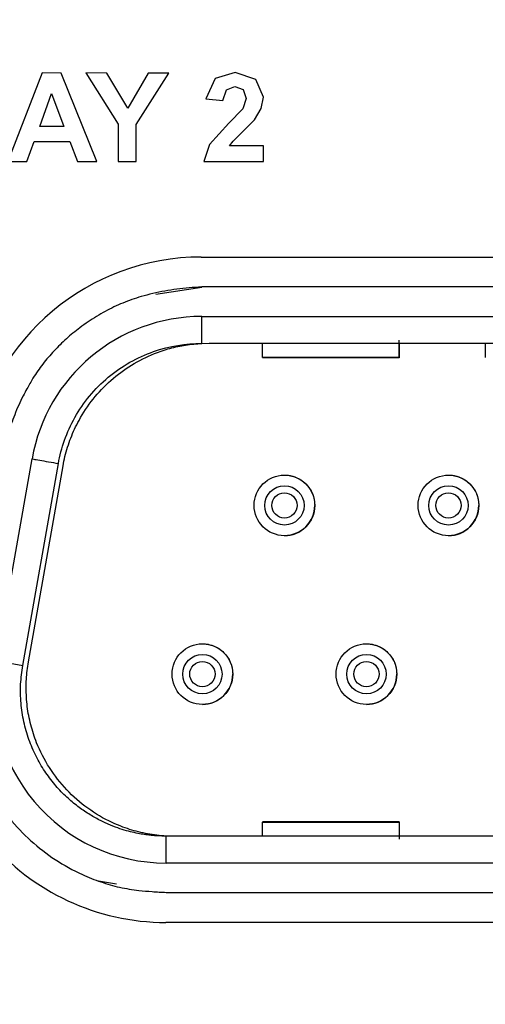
# Model space of a CAD drawing. Header units: inches. Extents: x 1.04 to 7.18, y 2.19 to 10.07.
# Tile 14 of 40: x 2.31 to 2.46, y 8.23 to 8.56. Entities that reach past the tile are written whole.
import ezdxf

# ---------------------------------------------------------------- set-up
doc = ezdxf.new("R2010")
doc.units = ezdxf.units.IN
doc.header["$MEASUREMENT"] = 0
doc.layers.add('SLD-0', color=179, linetype='Continuous')
doc.styles.add('SLDTEXTSTYLE0', font='TXT', dxfattribs={"width": 0.75})
doc.dimstyles.new('SLDDIMSTYLE1', dxfattribs={"dimtxt": 0.09, "dimasz": 0.13, "dimexe": 0, "dimexo": 0.0625, "dimgap": 0.0225, "dimtad": 0, "dimtih": 1, "dimtoh": 1, "dimdec": 3, "dimlfac": 2, "dimrnd": 1e-09, "dimzin": 4, "dimdsep": 46, "dimtxsty": 'SLDTEXTSTYLE0', "dimsah": 1, "dimcen": 0, "dimadec": 0, "dimazin": 1, "dimtfac": 1, "dimtdec": 3, "dimtofl": 0, "dimtmove": 0, "dimatfit": 3, "dimfxl": 1, "dimfrac": 2, "dimtolj": 1, "dimtzin": 12, "dimarcsym": 0})
doc.dimstyles.new('SLDDIMSTYLE2', dxfattribs={"dimtxt": 0.09, "dimasz": 0.13, "dimexe": 0, "dimexo": 0.0625, "dimgap": 0.0225, "dimtad": 0, "dimtih": 1, "dimtoh": 1, "dimdec": 3, "dimlfac": 2, "dimrnd": 1e-09, "dimzin": 4, "dimdsep": 46, "dimtxsty": 'SLDTEXTSTYLE0', "dimsah": 1, "dimcen": 0.09, "dimadec": 0, "dimazin": 1, "dimtfac": 1, "dimtdec": 3, "dimtofl": 0, "dimtmove": 0, "dimatfit": 3, "dimfxl": 1, "dimfrac": 2, "dimtolj": 1, "dimtzin": 12, "dimarcsym": 0})

# ---------------------------------------------------------------- blocks, each defined once
blk = doc.blocks.new('_D_1')
at = {"layer": 'SLD-0'}
for p, q in [((1.9956304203, 7.5857736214), (1.7271869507, 7.3179185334)), ((1.7271869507, 7.3179185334), (1.4771869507, 7.3179185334))]:
    blk.add_line(p, q, dxfattribs=at)
blk.add_solid([(1.9956304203, 7.5857736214), (1.8894791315, 7.5081082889), (1.9177323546, 7.4797930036)], dxfattribs=at)
at = {"layer": 'SLD-0', "char_height": 0.09, "attachment_point": 1, "style": 'SLDTEXTSTYLE0'}
for s, insert in [('%%c', (1.0422057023, 7.3618096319)), ('3.180', (1.1779369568, 7.363184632))]:
    blk.add_mtext(s, dxfattribs=dict(at, insert=insert))
blk = doc.blocks.new('_D_2')
at = {"layer": 'SLD-0'}
for p, q in [((1.7983986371, 8.4306092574), (1.7983986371, 9.2321173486)), ((3.3183986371, 8.4306092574), (3.3183986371, 9.2321173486)), ((1.7983986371, 9.1071173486), (2.3217931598, 9.1071173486)), ((3.3183986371, 9.1071173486), (2.8517931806, 9.1071173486))]:
    blk.add_line(p, q, dxfattribs=at)
for points in [[(1.7983986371, 9.1071173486), (1.9283986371, 9.0871173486), (1.9283986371, 9.1271173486)], [(3.3183986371, 9.1071173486), (3.1883986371, 9.1271173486), (3.1883986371, 9.0871173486)]]:
    blk.add_solid(points, dxfattribs=at)
at = {"layer": 'SLD-0', "char_height": 0.09, "attachment_point": 1, "style": 'SLDTEXTSTYLE0'}
for s, insert in [('3.040', (2.3217931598, 9.1516959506)), ('SQ.', (2.6547931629, 9.1516959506))]:
    blk.add_mtext(s, dxfattribs=dict(at, insert=insert))

msp = doc.modelspace()

# ---------------------------------------------------------------- linework, layer by layer
at = {"color": 7, "linetype": 'Continuous', "lineweight": 25}
for p, q in [((2.3791307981, 8.5414661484), (2.372521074, 8.5394425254)), ((2.3859655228, 8.5391133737), (2.3791307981, 8.5414661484)), ((2.3152353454, 8.541300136), (2.3038339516, 8.5119383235)), ((2.3215150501, 8.5412887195), (2.3152353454, 8.541300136)), ((2.333277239, 8.5119383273), (2.3215150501, 8.5412887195)), ((2.3296230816, 8.5413040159), (2.3403890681, 8.524300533)), ((2.3365760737, 8.5412887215), (2.3296230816, 8.5413040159)), ((2.343521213, 8.5296630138), (2.3365760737, 8.5412887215)), ((2.3502809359, 8.5412887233), (2.343521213, 8.5296630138)), ((2.3463356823, 8.5242435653), (2.3571016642, 8.5412887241)), ((2.3571016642, 8.5412887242), (2.3502809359, 8.5412887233)), ((2.372521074, 8.5394425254), (2.369377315, 8.5327571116)), ((2.3884460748, 8.5332710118), (2.3859655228, 8.5391133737)), ((2.3749953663, 8.532198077), (2.3761919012, 8.5357237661)), ((2.3761919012, 8.5357237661), (2.3789932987, 8.5367904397)), ((2.3789932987, 8.5367904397), (2.3817766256, 8.535778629)), ((2.3817766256, 8.535778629), (2.382788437, 8.5328814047)), ((2.3143654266, 8.5235855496), (2.318328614, 8.5344522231)), ((2.318328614, 8.5344522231), (2.3224091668, 8.5235855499)), ((2.369377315, 8.5327571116), (2.3749953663, 8.532198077)), ((2.382788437, 8.5328814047), (2.3816252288, 8.529428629)), ((2.3877349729, 8.5294835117), (2.3884460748, 8.5332710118)), ((2.3816252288, 8.529428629), (2.3769634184, 8.5246175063)), ((2.3854815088, 8.525723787), (2.3877349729, 8.5294835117)), ((2.3817905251, 8.5219661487), (2.3854815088, 8.525723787)), ((2.3224091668, 8.5235855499), (2.3143654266, 8.5235855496)), ((2.3403890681, 8.524300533), (2.3403876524, 8.5119383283)), ((2.3463359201, 8.5119383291), (2.3463356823, 8.5242435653)), ((2.3769634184, 8.5246175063), (2.3706425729, 8.5175640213)), ((2.3784064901, 8.518711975), (2.3817905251, 8.5219661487)), ((2.3772509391, 8.5171466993), (2.3784064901, 8.518711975)), ((2.3101213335, 8.5119268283), (2.3125622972, 8.518611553)), ((2.3125622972, 8.518611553), (2.3243398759, 8.5186230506)), ((2.3243398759, 8.5186230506), (2.3268752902, 8.5119383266)), ((2.3706425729, 8.5175640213), (2.3687217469, 8.5119383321)), ((2.3884445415, 8.5171466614), (2.3772509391, 8.5171466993)), ((2.3884461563, 8.5119383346), (2.3884445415, 8.5171466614)), ((2.3038339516, 8.5119383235), (2.3101213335, 8.5119268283)), ((2.3268752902, 8.5119383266), (2.3332772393, 8.5119383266)), ((2.3403876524, 8.5119383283), (2.3463359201, 8.5119383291)), ((2.3687217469, 8.511938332), (2.3884461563, 8.5119383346)), ((2.3678644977, 8.4802997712), (2.7486686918, 8.4802998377)), ((2.3528883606, 8.4679761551), (2.3680524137, 8.4703490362)), ((2.7487747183, 8.470445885), (2.3680511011, 8.4704458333)), ((2.3680511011, 8.4704458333), (2.3680524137, 8.4704458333)), ((2.3680488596, 8.4606146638), (2.7487767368, 8.4606147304)), ((2.3680532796, 8.4516928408), (2.3705560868, 8.4517563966)), ((2.3705560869, 8.4517563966), (2.7462695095, 8.4517564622)), ((2.3881372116, 8.4470342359), (2.3881372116, 8.4517563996)), ((2.4334128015, 8.4517564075), (2.4334128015, 8.4470342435)), ((2.4619561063, 8.4517564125), (2.4619561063, 8.447034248)), ((2.4334128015, 8.4470342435), (2.3881372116, 8.4470342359)), ((2.3881372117, 8.4469658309), (2.4334128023, 8.4469658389)), ((2.3000281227, 8.3465118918), (2.3118295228, 8.413441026)), ((2.3087518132, 8.3449736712), (2.3205532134, 8.4119028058)), ((2.3106368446, 8.3461288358), (2.3220911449, 8.4110894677)), ((2.3000281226, 8.3465118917), (2.3087518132, 8.3449736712)), ((2.4334128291, 8.2931611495), (2.3881372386, 8.2931611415)), ((2.3881372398, 8.2930927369), (2.4334128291, 8.2930927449)), ((2.3881372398, 8.2883705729), (2.3881372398, 8.2930927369)), ((2.4334128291, 8.2930927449), (2.4334128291, 8.2883705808)), ((2.3591018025, 8.2883705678), (2.3562524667, 8.2884529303)), ((2.7577238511, 8.2883706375), (2.3591018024, 8.2883705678)), ((2.7605781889, 8.2795123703), (2.3562474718, 8.2795122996)), ((2.3397863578, 8.2725041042), (2.3338676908, 8.2735231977)), ((2.7605781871, 8.2696698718), (2.3562474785, 8.2696697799)), ((2.7604701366, 8.2598273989), (2.3561394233, 8.2598273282))]:
    msp.add_line(p, q, dxfattribs=at)
for centre, radius in [((2.5583986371, 8.1473083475), 0.7560508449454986), ((2.5583986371, 8.1473083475), 0.6953517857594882), ((2.5583986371, 8.1473083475), 0.6949185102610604), ((2.5583986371, 8.1473083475), 0.6899215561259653), ((2.5582926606, 8.1491430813), 0.6749999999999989), ((2.395420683, 8.3980162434), 0.01003937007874), ((2.4497513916, 8.3980162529), 0.0100393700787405), ((2.3954206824, 8.3980162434), 0.0065152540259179), ((2.4497513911, 8.3980162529), 0.0065152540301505), ((2.3682553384, 8.3421107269), 0.0100393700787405), ((2.4225860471, 8.3421107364), 0.01003937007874), ((2.3682553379, 8.3421107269), 0.006515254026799), ((2.4225860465, 8.3421107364), 0.0065152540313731)]:
    msp.add_circle(centre, radius, dxfattribs=at)
for centre, radius, start, end in [((2.5583986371, 8.1473083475), 0.7950027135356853, 107.0651709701, 162.9348290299), ((2.3678645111, 8.4036190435), 0.0766807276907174, 90.0000100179, 169.9709371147), ((2.3680488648, 8.4035280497), 0.0570866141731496, 90.0000052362, 170.0000105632), ((2.3561394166, 8.3365989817), 0.0767716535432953, 170.0000100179, 270.000005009), ((2.3562474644, 8.3365989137), 0.0570866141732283, 170.0000087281, 270.0000074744)]:
    msp.add_arc(centre, radius, start, end, dxfattribs=at)
for points, knots in [([(1.823344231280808, 8.147308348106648), (1.823363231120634, 8.151324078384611), (1.823401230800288, 8.15935553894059), (1.823708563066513, 8.17139949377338), (1.824199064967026, 8.183436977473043), (1.824890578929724, 8.195464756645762), (1.825778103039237, 8.20747960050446), (1.826862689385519, 8.219478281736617), (1.828143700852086, 8.231457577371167), (1.829620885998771, 8.243414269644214), (1.831293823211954, 8.25534514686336), (1.833162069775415, 8.267247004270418), (1.83522512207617, 8.279116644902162), (1.837482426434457, 8.290950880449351), (1.839933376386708, 8.302746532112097), (1.842577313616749, 8.314500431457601), (1.845413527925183, 8.326209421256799), (1.848441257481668, 8.337870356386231), (1.851659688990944, 8.349480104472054), (1.85506795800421, 8.361035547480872), (1.858665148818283, 8.37253357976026), (1.862450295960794, 8.383971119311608), (1.866422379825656, 8.39534506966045), (1.870580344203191, 8.406652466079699), (1.877936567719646, 8.425687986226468), (1.889201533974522, 8.45217203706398), (1.905441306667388, 8.485577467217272), (1.923349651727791, 8.518121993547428), (1.943051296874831, 8.549941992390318), (1.96446228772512, 8.580938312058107), (1.995318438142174, 8.621001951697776), (2.030468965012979, 8.659949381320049), (2.069885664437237, 8.697125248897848), (2.114095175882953, 8.734137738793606), (2.158333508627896, 8.764967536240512), (2.201474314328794, 8.79015152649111), (2.229602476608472, 8.804996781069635), (2.254425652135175, 8.816733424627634), (2.273915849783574, 8.825144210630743), (2.29089285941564, 8.832039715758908), (2.309387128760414, 8.839028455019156), (2.331235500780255, 8.846508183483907), (2.353308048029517, 8.853298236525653), (2.375582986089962, 8.859391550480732), (2.398038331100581, 8.864782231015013), (2.420651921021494, 8.869464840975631), (2.44340143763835, 8.873435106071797), (2.466264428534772, 8.876687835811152), (2.489218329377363, 8.879224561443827), (2.512240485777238, 8.881025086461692), (2.535308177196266, 8.882153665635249), (2.550701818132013, 8.882293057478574), (2.558398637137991, 8.882362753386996)], [0, 0, 0, 0, 0.010435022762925, 0.0208700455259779, 0.0313050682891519, 0.0417400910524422, 0.0521751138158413, 0.0626101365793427, 0.0730451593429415, 0.0834801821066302, 0.0939152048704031, 0.1043502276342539, 0.1147852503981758, 0.1252202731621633, 0.1356552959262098, 0.1460903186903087, 0.1565253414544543, 0.1669603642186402, 0.1773953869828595, 0.1878304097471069, 0.1982654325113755, 0.2087004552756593, 0.2191354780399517, 0.2295705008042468, 0.2400055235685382, 0.2721641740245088, 0.3043223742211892, 0.3364866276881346, 0.3686486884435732, 0.401534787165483, 0.4343353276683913, 0.500008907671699, 0.5375827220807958, 0.5750611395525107, 0.649767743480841, 0.6773070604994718, 0.7048458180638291, 0.7323874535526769, 0.7486348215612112, 0.7600014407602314, 0.7800013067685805, 0.8000011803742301, 0.8200010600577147, 0.840000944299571, 0.8600008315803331, 0.8800007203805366, 0.9000006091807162, 0.9200004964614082, 0.9400003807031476, 0.9600002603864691, 0.9800001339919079, 1, 1, 1, 1]), ([(2.55839863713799, 8.863647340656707), (2.554557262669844, 8.863629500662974), (2.546874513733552, 8.863593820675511), (2.535353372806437, 8.863305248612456), (2.523838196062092, 8.862844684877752), (2.512331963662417, 8.862195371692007), (2.500837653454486, 8.861361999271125), (2.489358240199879, 8.860343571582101), (2.477896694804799, 8.859140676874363), (2.466455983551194, 8.857753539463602), (2.455039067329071, 8.856182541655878), (2.443648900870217, 8.854428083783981), (2.432288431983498, 8.852490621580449), (2.420960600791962, 8.850370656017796), (2.409668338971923, 8.848068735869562), (2.398414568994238, 8.845585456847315), (2.387202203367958, 8.842921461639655), (2.37603414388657, 8.840077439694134), (2.364913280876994, 8.837054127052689), (2.353842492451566, 8.833852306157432), (2.34282464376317, 8.830472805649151), (2.331862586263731, 8.826916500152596), (2.320959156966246, 8.823184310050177), (2.31011717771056, 8.819277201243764), (2.299339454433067, 8.815196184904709), (2.288628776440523, 8.810942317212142), (2.277987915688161, 8.806516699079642), (2.267419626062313, 8.801920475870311), (2.256926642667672, 8.797154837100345), (2.246511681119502, 8.792221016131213), (2.236177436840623, 8.787120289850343), (2.225926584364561, 8.78185397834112), (2.215761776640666, 8.776423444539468), (2.205685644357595, 8.77083009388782), (2.195700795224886, 8.765075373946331), (2.185809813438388, 8.759160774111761), (2.176015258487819, 8.753087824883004), (2.166319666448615, 8.746858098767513), (2.15672554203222, 8.740473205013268), (2.147235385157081, 8.733934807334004), (2.137851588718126, 8.727244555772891), (2.121592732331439, 8.715253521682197), (2.098939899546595, 8.697317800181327), (2.07698669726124, 8.677994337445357), (2.058800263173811, 8.660805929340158), (2.041056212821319, 8.643127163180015), (2.017723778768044, 8.617755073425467), (1.99245497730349, 8.587099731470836), (1.960331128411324, 8.543262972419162), (1.922716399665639, 8.481399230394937), (1.863424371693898, 8.350280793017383), (1.837836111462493, 8.208839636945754), (1.844360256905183, 8.07712894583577), (1.854644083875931, 8.007587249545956), (1.871692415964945, 7.939411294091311), (1.895323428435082, 7.873224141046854), (1.921975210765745, 7.816772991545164), (1.949140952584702, 7.769570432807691), (1.974955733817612, 7.7307933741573), (2.002894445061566, 7.694259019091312), (2.036998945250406, 7.655076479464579), (2.078245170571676, 7.61439246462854), (2.12146079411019, 7.578865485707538), (2.160111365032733, 7.551471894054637), (2.203390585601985, 7.524207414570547), (2.252694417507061, 7.498413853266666), (2.300103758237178, 7.478759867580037), (2.332879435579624, 7.467219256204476), (2.358811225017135, 7.459152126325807), (2.401928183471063, 7.447524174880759), (2.445172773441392, 7.439300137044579), (2.486975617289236, 7.434403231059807), (2.510739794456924, 7.432432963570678), (2.534555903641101, 7.431198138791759), (2.550451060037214, 7.431045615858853), (2.55839863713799, 7.430969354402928)], [0, 0, 0, 0, 0.0051249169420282, 0.0102498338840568, 0.0153747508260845, 0.020499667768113, 0.0256245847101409, 0.0307495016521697, 0.035874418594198, 0.040999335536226, 0.0461242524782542, 0.0512491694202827, 0.056374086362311, 0.0614990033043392, 0.0666239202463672, 0.0717488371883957, 0.076873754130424, 0.0819986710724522, 0.0871235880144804, 0.0922485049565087, 0.0973734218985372, 0.1024983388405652, 0.1076232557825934, 0.1127481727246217, 0.1178730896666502, 0.1229980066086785, 0.1281229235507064, 0.1332478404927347, 0.1383727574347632, 0.1434976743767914, 0.1486225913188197, 0.1537475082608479, 0.1588724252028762, 0.1639973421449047, 0.1691222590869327, 0.1742471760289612, 0.1793720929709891, 0.1844970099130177, 0.1896219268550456, 0.1947468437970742, 0.1998717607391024, 0.2049966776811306, 0.2216990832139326, 0.238401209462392, 0.243995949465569, 0.2550834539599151, 0.2718116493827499, 0.2899624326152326, 0.3080554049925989, 0.3442889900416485, 0.3863054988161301, 0.4997350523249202, 0.5309395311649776, 0.5621440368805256, 0.5933485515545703, 0.6245530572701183, 0.6557575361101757, 0.6764943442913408, 0.6971666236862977, 0.7178624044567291, 0.7378114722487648, 0.7664294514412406, 0.7950472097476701, 0.8123442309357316, 0.8296044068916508, 0.8632627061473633, 0.8864235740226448, 0.8980183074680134, 0.9096126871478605, 0.9226467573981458, 0.9575889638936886, 0.9681917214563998, 0.9787944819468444, 0.989397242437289, 1, 1, 1, 1]), ([(2.368051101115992, 8.470348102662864), (2.366657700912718, 8.470282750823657), (2.363892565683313, 8.470153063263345), (2.359791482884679, 8.469710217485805), (2.355772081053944, 8.469081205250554), (2.351829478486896, 8.468267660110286), (2.349257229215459, 8.467556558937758), (2.347976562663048, 8.467202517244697)], [0, 0, 0, 0, 0.2053883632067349, 0.4075832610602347, 0.6070742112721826, 0.8043708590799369, 1, 1, 1, 1]), ([(2.347976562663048, 8.467202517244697), (2.346953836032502, 8.466886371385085), (2.344906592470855, 8.466253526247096), (2.341900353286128, 8.465095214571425), (2.338942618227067, 8.46378425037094), (2.336037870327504, 8.462305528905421), (2.333184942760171, 8.460663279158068), (2.330384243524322, 8.45885616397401), (2.326998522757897, 8.456429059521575), (2.323158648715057, 8.453277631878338), (2.319068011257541, 8.449255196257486), (2.315337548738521, 8.44492229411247), (2.313196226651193, 8.4417792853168), (2.312123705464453, 8.4402050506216)], [0, 0, 0, 0, 0.0700826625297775, 0.1402880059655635, 0.2108162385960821, 0.2818648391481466, 0.3536269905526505, 0.4262901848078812, 0.5000350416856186, 0.6263404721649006, 0.7511187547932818, 0.8753431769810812, 1, 1, 1, 1]), ([(2.368053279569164, 8.451692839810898), (2.368053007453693, 8.452742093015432), (2.368052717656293, 8.453870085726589), (2.368052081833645, 8.456064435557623), (2.368051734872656, 8.45712088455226), (2.368050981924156, 8.458866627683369), (2.368050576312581, 8.459549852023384), (2.368049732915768, 8.46042239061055), (2.368049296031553, 8.460614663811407), (2.368048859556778, 8.460614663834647)], [0, 0, 0, 0, 0.2500000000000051, 0.2500000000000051, 0.5000000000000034, 0.5000000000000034, 0.7500000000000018, 0.7500000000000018, 1, 1, 1, 1]), ([(2.320553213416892, 8.411902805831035), (2.321455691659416, 8.41699051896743), (2.323252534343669, 8.422244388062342), (2.328816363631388, 8.432107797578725), (2.332587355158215, 8.436695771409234), (2.341553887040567, 8.444204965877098), (2.346730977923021, 8.447110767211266), (2.357410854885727, 8.450853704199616), (2.362892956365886, 8.451698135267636), (2.368053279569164, 8.451692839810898)], [0, 0, 0, 0, 0.25, 0.25, 0.5, 0.5, 0.75, 0.75, 1, 1, 1, 1]), ([(2.322091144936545, 8.41108946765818), (2.322296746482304, 8.412140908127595), (2.322707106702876, 8.414239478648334), (2.32358055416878, 8.417326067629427), (2.324640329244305, 8.420352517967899), (2.32590576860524, 8.423315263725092), (2.328145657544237, 8.427757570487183), (2.331900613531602, 8.433416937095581), (2.337788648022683, 8.439593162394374), (2.34466077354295, 8.444708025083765), (2.351372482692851, 8.448059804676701), (2.357463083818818, 8.450113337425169), (2.362707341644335, 8.451278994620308), (2.366267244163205, 8.45155457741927), (2.368053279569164, 8.451692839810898)], [0, 0, 0, 0, 0.0485548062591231, 0.0969105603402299, 0.1452746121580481, 0.1938542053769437, 0.2428538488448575, 0.370726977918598, 0.5000469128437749, 0.6278397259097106, 0.7572396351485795, 0.838285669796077, 0.9188664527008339, 1, 1, 1, 1]), ([(2.433412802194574, 8.447034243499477), (2.433412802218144, 8.44699889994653), (2.433412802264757, 8.446929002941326), (2.433412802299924, 8.44702251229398), (2.433412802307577, 8.447266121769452), (2.433412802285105, 8.447674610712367), (2.433412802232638, 8.44826026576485), (2.43341280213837, 8.4490830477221), (2.433412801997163, 8.450148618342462), (2.433412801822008, 8.451370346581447), (2.43341280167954, 8.45228195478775), (2.433412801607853, 8.452740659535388)], [0, 0, 0, 0, 0.100909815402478, 0.1995638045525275, 0.2977852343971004, 0.3974211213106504, 0.5002422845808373, 0.621737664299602, 0.7500998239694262, 0.8742547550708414, 0.9999999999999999, 0.9999999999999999, 0.9999999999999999, 0.9999999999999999]), ([(2.312123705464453, 8.4402050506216), (2.311464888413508, 8.439029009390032), (2.310364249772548, 8.437064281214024), (2.308218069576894, 8.433077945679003), (2.306047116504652, 8.428176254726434), (2.303827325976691, 8.421767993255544), (2.302782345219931, 8.41739125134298), (2.302242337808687, 8.415129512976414)], [0, 0, 0, 0, 0.1493828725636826, 0.2495633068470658, 0.5016221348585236, 0.742456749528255, 1, 1, 1, 1]), ([(2.311829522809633, 8.413441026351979), (2.311829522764, 8.413441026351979), (2.312016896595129, 8.413407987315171), (2.312867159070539, 8.41325806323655), (2.313532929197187, 8.413140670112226), (2.315236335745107, 8.412840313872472), (2.316268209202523, 8.412658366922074), (2.318415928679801, 8.412279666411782), (2.319525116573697, 8.412084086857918), (2.320553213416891, 8.411902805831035)], [0, 0, 0, 0, 0.25, 0.25, 0.5, 0.5, 0.75, 0.75, 1, 1, 1, 1]), ([(2.395420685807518, 8.408055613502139), (2.395840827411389, 8.40804106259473), (2.396679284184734, 8.40801202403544), (2.397921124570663, 8.407765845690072), (2.399370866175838, 8.407296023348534), (2.400972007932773, 8.40647005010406), (2.402564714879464, 8.405165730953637), (2.403874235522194, 8.403570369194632), (2.404788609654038, 8.401785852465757), (2.405360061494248, 8.399910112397), (2.405426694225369, 8.398648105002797), (2.405460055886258, 8.398016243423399)], [0, 0, 0, 0, 0.0799726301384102, 0.15959760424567, 0.2401574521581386, 0.3697919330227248, 0.5000960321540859, 0.6297308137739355, 0.7600352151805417, 0.8798544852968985, 1, 1, 1, 1]), ([(2.449751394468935, 8.408055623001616), (2.450171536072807, 8.408041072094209), (2.451009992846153, 8.408012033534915), (2.452251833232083, 8.407765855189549), (2.453701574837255, 8.407296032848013), (2.455302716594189, 8.406470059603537), (2.456895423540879, 8.405165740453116), (2.458204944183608, 8.403570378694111), (2.459119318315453, 8.401785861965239), (2.459690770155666, 8.39991012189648), (2.459757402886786, 8.398648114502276), (2.459790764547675, 8.398016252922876)], [0, 0, 0, 0, 0.079972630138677, 0.1595976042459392, 0.2401574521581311, 0.3697919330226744, 0.5000960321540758, 0.6297308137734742, 0.7600352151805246, 0.8798544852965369, 1, 1, 1, 1]), ([(2.39123361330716, 8.398016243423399), (2.39123361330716, 8.399112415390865), (2.391684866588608, 8.400201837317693), (2.393235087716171, 8.401752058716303), (2.394324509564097, 8.40220331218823), (2.395420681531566, 8.40220331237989)], [0, 0, 0, 0, 0.5, 0.5, 1, 1, 1, 1]), ([(2.395420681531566, 8.40220331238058), (2.396516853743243, 8.40220331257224), (2.397606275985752, 8.401752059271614), (2.399156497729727, 8.400201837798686), (2.399607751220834, 8.399112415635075), (2.399607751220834, 8.398016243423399)], [0, 0, 0, 0, 0.5, 0.5, 1, 1, 1, 1]), ([(2.445564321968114, 8.398016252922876), (2.445564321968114, 8.399112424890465), (2.446015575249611, 8.400201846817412), (2.447565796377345, 8.401752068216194), (2.448655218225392, 8.402203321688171), (2.449751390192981, 8.40220332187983)], [0, 0, 0, 0, 0.5, 0.5, 1, 1, 1, 1]), ([(2.449751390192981, 8.402203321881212), (2.450847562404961, 8.402203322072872), (2.45193698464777, 8.40175206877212), (2.453487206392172, 8.400201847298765), (2.453938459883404, 8.399112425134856), (2.453938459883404, 8.398016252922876)], [0, 0, 0, 0, 0.5, 0.5, 1, 1, 1, 1]), ([(2.395420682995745, 8.393829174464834), (2.394324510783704, 8.393829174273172), (2.393235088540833, 8.394280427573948), (2.391684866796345, 8.395830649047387), (2.391233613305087, 8.396920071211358), (2.391233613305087, 8.398016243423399)], [0, 0, 0, 0, 0.5, 0.5, 1, 1, 1, 1]), ([(2.399607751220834, 8.398016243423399), (2.399607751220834, 8.396920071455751), (2.399156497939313, 8.395830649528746), (2.397606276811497, 8.39428042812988), (2.396516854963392, 8.393829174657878), (2.395420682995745, 8.393829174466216)], [0, 0, 0, 0, 0.5, 0.5, 1, 1, 1, 1]), ([(2.395420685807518, 8.387976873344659), (2.398048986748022, 8.387976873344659), (2.400661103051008, 8.389058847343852), (2.404378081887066, 8.392775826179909), (2.405460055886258, 8.395387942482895), (2.405460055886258, 8.398016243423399)], [0, 0, 0, 0, 0.5, 0.5, 1, 1, 1, 1]), ([(2.449751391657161, 8.39382918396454), (2.44865521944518, 8.39382918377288), (2.447565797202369, 8.39428043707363), (2.446015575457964, 8.395830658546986), (2.445564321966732, 8.396920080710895), (2.445564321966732, 8.398016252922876)], [0, 0, 0, 0, 0.5, 0.5, 1, 1, 1, 1]), ([(2.453938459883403, 8.398016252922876), (2.453938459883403, 8.396920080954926), (2.453487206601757, 8.395830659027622), (2.451936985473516, 8.39428043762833), (2.45084756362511, 8.393829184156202), (2.449751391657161, 8.393829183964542)], [0, 0, 0, 0, 0.5, 0.5, 1, 1, 1, 1]), ([(2.449751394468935, 8.387976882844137), (2.452379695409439, 8.387976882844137), (2.454991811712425, 8.389058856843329), (2.458708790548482, 8.392775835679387), (2.459790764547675, 8.395387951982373), (2.459790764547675, 8.398016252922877)], [0, 0, 0, 0, 0.5, 0.5, 1, 1, 1, 1]), ([(2.368255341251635, 8.352150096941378), (2.368675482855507, 8.352135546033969), (2.369513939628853, 8.352106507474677), (2.370755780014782, 8.351860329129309), (2.372205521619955, 8.351390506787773), (2.373806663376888, 8.350564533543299), (2.375399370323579, 8.349260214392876), (2.37670889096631, 8.347664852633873), (2.377623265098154, 8.345880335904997), (2.378194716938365, 8.344004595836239), (2.378261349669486, 8.342742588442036), (2.378294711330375, 8.342110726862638)], [0, 0, 0, 0, 0.0799726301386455, 0.1595976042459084, 0.2401574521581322, 0.3697919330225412, 0.5000960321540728, 0.6297308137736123, 0.7600352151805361, 0.8798544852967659, 1, 1, 1, 1]), ([(2.422586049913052, 8.352150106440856), (2.423006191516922, 8.352135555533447), (2.423844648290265, 8.352106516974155), (2.425086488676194, 8.35186033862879), (2.426536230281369, 8.351390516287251), (2.428137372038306, 8.350564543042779), (2.429730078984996, 8.349260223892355), (2.431039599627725, 8.347664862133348), (2.43195397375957, 8.345880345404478), (2.432525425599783, 8.34400460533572), (2.432592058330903, 8.342742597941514), (2.432625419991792, 8.342110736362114)], [0, 0, 0, 0, 0.0799726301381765, 0.1595976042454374, 0.2401574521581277, 0.3697919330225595, 0.5000960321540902, 0.629730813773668, 0.7600352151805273, 0.8798544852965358, 0.9999999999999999, 0.9999999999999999, 0.9999999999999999, 0.9999999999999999]), ([(2.309889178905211, 8.33758316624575), (2.309905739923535, 8.338537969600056), (2.309938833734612, 8.340445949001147), (2.310188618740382, 8.343300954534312), (2.310487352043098, 8.345185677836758), (2.310636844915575, 8.346128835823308)], [0, 0, 0, 0, 0.3335245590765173, 0.6664806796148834, 0.9999999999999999, 0.9999999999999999, 0.9999999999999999, 0.9999999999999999]), ([(2.30988918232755, 8.337583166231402), (2.309903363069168, 8.338525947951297), (2.309931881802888, 8.340421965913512), (2.310183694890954, 8.343277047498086), (2.310485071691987, 8.34517368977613), (2.310636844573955, 8.34612883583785)], [0, 0, 0, 0, 0.3292899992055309, 0.6622315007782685, 1, 1, 1, 1]), ([(2.364068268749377, 8.342110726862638), (2.364068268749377, 8.343206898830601), (2.36451952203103, 8.344296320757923), (2.366069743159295, 8.345846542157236), (2.367159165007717, 8.346297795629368), (2.368255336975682, 8.346297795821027)], [0, 0, 0, 0, 0.5, 0.5, 1, 1, 1, 1]), ([(2.368255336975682, 8.34629779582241), (2.369351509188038, 8.34629779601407), (2.370440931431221, 8.345846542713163), (2.371991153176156, 8.344296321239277), (2.372442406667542, 8.343206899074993), (2.372442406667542, 8.342110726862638)], [0, 0, 0, 0, 0.5, 0.5, 1, 1, 1, 1]), ([(2.418398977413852, 8.342110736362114), (2.418398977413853, 8.343206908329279), (2.418850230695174, 8.344296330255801), (2.420400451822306, 8.345846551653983), (2.421489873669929, 8.346297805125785), (2.422586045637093, 8.346297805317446)], [0, 0, 0, 0, 0.5, 0.5, 1, 1, 1, 1]), ([(2.422586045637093, 8.346297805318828), (2.423682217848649, 8.34629780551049), (2.424771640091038, 8.345846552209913), (2.426321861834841, 8.344296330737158), (2.426773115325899, 8.34320690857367), (2.426773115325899, 8.342110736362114)], [0, 0, 0, 0, 0.5, 0.5, 1, 1, 1, 1]), ([(2.356252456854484, 8.288452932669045), (2.356131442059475, 8.288450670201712), (2.355802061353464, 8.288444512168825), (2.355175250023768, 8.28844847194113), (2.354281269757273, 8.288468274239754), (2.353114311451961, 8.288522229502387), (2.351667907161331, 8.288629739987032), (2.349935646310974, 8.288817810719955), (2.347912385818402, 8.28911933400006), (2.345595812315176, 8.289574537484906), (2.34298851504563, 8.290231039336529), (2.340100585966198, 8.291143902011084), (2.33695273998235, 8.292374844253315), (2.333579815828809, 8.293990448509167), (2.330034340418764, 8.296058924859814), (2.326389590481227, 8.29864513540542), (2.322741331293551, 8.301803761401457), (2.319207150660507, 8.305570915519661), (2.315922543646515, 8.30995504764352), (2.313032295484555, 8.314928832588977), (2.310680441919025, 8.320423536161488), (2.308987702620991, 8.326330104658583), (2.308067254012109, 8.332499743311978), (2.307896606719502, 8.338776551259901), (2.30846740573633, 8.342912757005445), (2.308751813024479, 8.344973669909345)], [0, 0, 0, 0, 0.0043166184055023, 0.0117490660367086, 0.0223532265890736, 0.0362066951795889, 0.0534077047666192, 0.0740732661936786, 0.0983363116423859, 0.1263414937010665, 0.1582392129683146, 0.1941773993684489, 0.2342905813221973, 0.2786858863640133, 0.3274258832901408, 0.3805086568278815, 0.43784623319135, 0.4992434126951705, 0.5643800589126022, 0.6328006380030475, 0.7039148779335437, 0.7770124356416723, 0.8512922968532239, 0.9259046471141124, 1, 1, 1, 1]), ([(2.368255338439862, 8.337923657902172), (2.367159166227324, 8.33792365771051), (2.366069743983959, 8.33837491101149), (2.364519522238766, 8.339925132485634), (2.364068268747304, 8.341014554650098), (2.364068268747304, 8.342110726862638)], [0, 0, 0, 0, 0.5, 0.5, 1, 1, 1, 1]), ([(2.372442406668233, 8.342110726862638), (2.372442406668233, 8.34101455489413), (2.371991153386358, 8.33992513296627), (2.370440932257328, 8.33837491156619), (2.369351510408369, 8.337923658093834), (2.368255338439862, 8.337923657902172)], [0, 0, 0, 0, 0.5, 0.5, 1, 1, 1, 1]), ([(2.368255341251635, 8.332071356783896), (2.370883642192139, 8.332071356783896), (2.373495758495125, 8.33315333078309), (2.377212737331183, 8.336870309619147), (2.378294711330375, 8.339482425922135), (2.378294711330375, 8.342110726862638)], [0, 0, 0, 0, 0.5, 0.5, 1, 1, 1, 1]), ([(2.422586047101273, 8.3379236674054), (2.421489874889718, 8.33792366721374), (2.42040045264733, 8.338374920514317), (2.418850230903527, 8.33992514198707), (2.41839897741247, 8.341014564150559), (2.41839897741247, 8.342110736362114)], [0, 0, 0, 0, 0.5, 0.5, 1, 1, 1, 1]), ([(2.426773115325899, 8.342110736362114), (2.426773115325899, 8.341014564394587), (2.426321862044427, 8.339925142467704), (2.424771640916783, 8.338374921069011), (2.423682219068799, 8.33792366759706), (2.422586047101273, 8.3379236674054)], [0, 0, 0, 0, 0.5, 0.5, 1, 1, 1, 1]), ([(2.422586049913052, 8.332071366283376), (2.425214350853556, 8.332071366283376), (2.427826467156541, 8.333153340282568), (2.431543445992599, 8.336870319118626), (2.432625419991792, 8.339482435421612), (2.432625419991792, 8.342110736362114)], [0, 0, 0, 0, 0.5, 0.5, 1, 1, 1, 1]), ([(2.356252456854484, 8.288452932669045), (2.355224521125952, 8.288524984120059), (2.353173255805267, 8.28866876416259), (2.350124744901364, 8.289135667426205), (2.3471125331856, 8.289786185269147), (2.344137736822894, 8.290637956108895), (2.341200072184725, 8.291686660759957), (2.336434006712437, 8.293732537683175), (2.330131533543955, 8.297407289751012), (2.323115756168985, 8.303589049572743), (2.317344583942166, 8.310948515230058), (2.313559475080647, 8.318378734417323), (2.311305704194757, 8.325273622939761), (2.310090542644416, 8.331388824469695), (2.309956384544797, 8.33551585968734), (2.30988918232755, 8.337583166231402)], [0, 0, 0, 0, 0.0415341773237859, 0.0828822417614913, 0.12421893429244, 0.1657191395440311, 0.2075556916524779, 0.2498973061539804, 0.3747708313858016, 0.4997369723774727, 0.6247432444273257, 0.749685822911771, 0.8337372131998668, 0.9167159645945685, 1, 1, 1, 1]), ([(2.291270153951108, 8.32075271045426), (2.291541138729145, 8.319700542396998), (2.292082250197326, 8.317599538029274), (2.293086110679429, 8.314505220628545), (2.294228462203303, 8.311463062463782), (2.29552293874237, 8.308476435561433), (2.296966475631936, 8.305544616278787), (2.299664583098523, 8.300665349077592), (2.304190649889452, 8.294134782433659), (2.311256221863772, 8.286716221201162), (2.319382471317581, 8.2804217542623), (2.327309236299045, 8.276056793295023), (2.334545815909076, 8.273173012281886), (2.340816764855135, 8.271356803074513), (2.345089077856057, 8.2707189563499), (2.347221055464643, 8.270400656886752)], [0, 0, 0, 0, 0.0407476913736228, 0.081366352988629, 0.1219527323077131, 0.1626038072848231, 0.2034160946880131, 0.2444849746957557, 0.3716999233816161, 0.5001468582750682, 0.6273168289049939, 0.755808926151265, 0.8381134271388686, 0.919215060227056, 0.9999999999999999, 0.9999999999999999, 0.9999999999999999, 0.9999999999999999]), ([(2.433412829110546, 8.293092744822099), (2.433412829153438, 8.293338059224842), (2.433412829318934, 8.292901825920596), (2.433412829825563, 8.290849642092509), (2.433412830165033, 8.289240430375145), (2.433412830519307, 8.287386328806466)], [0, 0, 0, 0, 0.5, 0.5, 1, 1, 1, 1]), ([(2.356247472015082, 8.279512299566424), (2.356247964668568, 8.279512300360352), (2.356248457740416, 8.279705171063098), (2.35624940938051, 8.280580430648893), (2.356249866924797, 8.28126578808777), (2.356250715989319, 8.283016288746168), (2.356251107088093, 8.284075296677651), (2.356251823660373, 8.28627361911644), (2.35625215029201, 8.28740211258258), (2.356252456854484, 8.288452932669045)], [0, 0, 0, 0, 0.25, 0.25, 0.5, 0.5, 0.75, 0.75, 1, 1, 1, 1]), ([(2.347221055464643, 8.270400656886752), (2.348682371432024, 8.270277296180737), (2.351688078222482, 8.27002356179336), (2.354699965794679, 8.269858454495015), (2.356247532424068, 8.26977361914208)], [0, 0, 0, 0, 0.4861804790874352, 1, 1, 1, 1]), ([(2.356247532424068, 8.26977361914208), (2.4244537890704, 8.269749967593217), (2.559230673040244, 8.269703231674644), (2.694007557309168, 8.269748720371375), (2.760578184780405, 8.269771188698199)], [0, 0, 0, 0, 0.5060679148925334, 1, 1, 1, 1])]:
    msp.add_open_spline(points, degree=3, knots=knots, dxfattribs=at)
msp.add_open_spline([(2.356247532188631, 8.26977361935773), (2.356247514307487, 8.269739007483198), (2.356247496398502, 8.269704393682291), (2.35624747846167, 8.269669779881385)], degree=3, dxfattribs=at)

# ---------------------------------------------------------------- dimensions: what is measured, and where the dimension line sits
at = {"layer": 'SLD-0'}
dim = msp.add_linear_dim(base=(3.3183986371, 9.1071173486), p1=(1.7983986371, 8.3806092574), p2=(3.3183986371, 8.3806092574), text='<> SQ.', dimstyle='SLDDIMSTYLE2', dxfattribs=at)
dim.commit()
dim.dimension.update_dxf_attribs({"geometry": '_D_2', "text_midpoint": (2.5867931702, 9.1071173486), "dimtype": 160})
dim = msp.add_diameter_dim_2p(p1=(3.1211668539, 8.7088430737), p2=(1.9956304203, 7.5857736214), dimstyle='SLDDIMSTYLE1', dxfattribs=at)
dim.commit()
dim.dimension.update_dxf_attribs({"geometry": '_D_1', "text_midpoint": (1.2596963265, 7.3179185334), "dimtype": 163})

doc.saveas('drawing.dxf')
